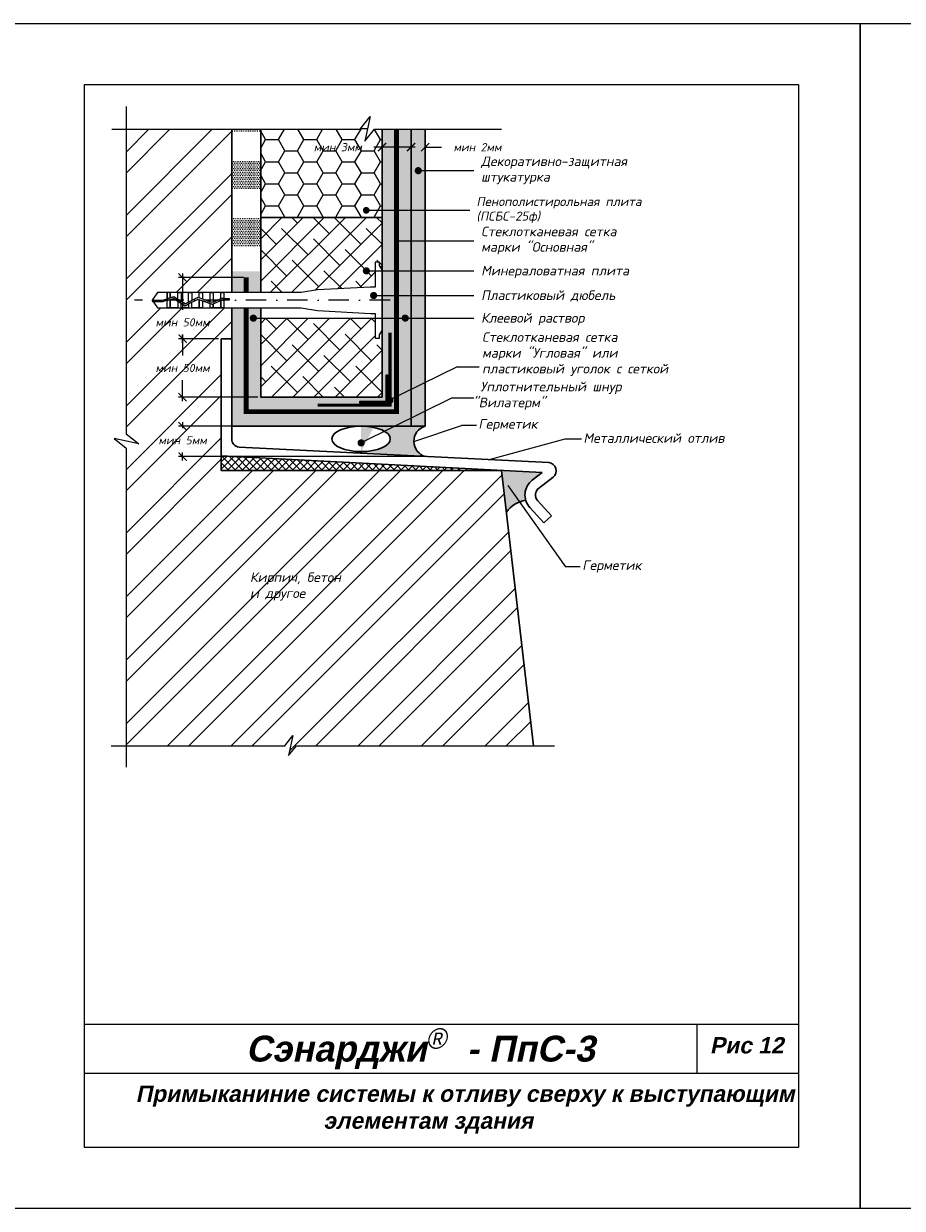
# Model space of a CAD drawing. Header units: inches. Extents: x 47 to 4151, y -1120 to 1902.
# Tile 54 of 93: x 262 to 477, y 1283 to 1573. Entities that reach past the tile are written whole.
import ezdxf

# ---------------------------------------------------------------- set-up
doc = ezdxf.new("R2010")
doc.units = ezdxf.units.IN
doc.header["$LTSCALE"] = 10
doc.header["$MEASUREMENT"] = 0
doc.linetypes.add('DASHDOT', pattern=[1, 0.5, -0.25, 0, -0.25])
doc.linetypes.add('HIDDEN', pattern=[0.375, 0.25, -0.125])
doc.layers.add('dim', color=160, linetype='Continuous', lineweight=15)
doc.layers.add('Layer1', color=108, linetype='Continuous', lineweight=30)
for name, color, linetype in [('DUBEL', 142, 'Continuous'), ('hatch', 240, 'Continuous'), ('ndp', 242, 'Continuous'), ('ramka', 248, 'Continuous')]:
    doc.layers.add(name, color=color, linetype=linetype)
doc.layers.add('list', color=5, linetype='Continuous', plot=False)
doc.styles.add('ndp', font='ARIALBD.TTF', dxfattribs={"oblique": 12})
doc.styles.add('style2', font='romans.shx', dxfattribs={"oblique": 12})
doc.dimstyles.new('1', dxfattribs={"dimtxt": 2, "dimasz": 2, "dimexe": 1, "dimexo": 0.7, "dimgap": 2, "dimtad": 0, "dimtih": 1, "dimtoh": 1, "dimdec": 4, "dimzin": 0, "dimdsep": 46, "dimtxsty": 'style2', "dimblk": 'ARCHTICK', "dimcen": 1.5, "dimdle": 1, "dimadec": 0, "dimazin": 0, "dimtfac": 1, "dimtdec": 4, "dimtofl": 0, "dimtmove": 0, "dimatfit": 2, "dimldrblk": 'DOTSMALL', "dimfxl": 1, "dimtolj": 1, "dimtzin": 0, "dimarcsym": 0})
pattern_1 = [(0, (-2039.9764, 1920.61454), (0.21875, 0.4375), [0, -0.4375])]
pattern_2 = [(45, (-2270.932, 1920.6145), (-2.5922087, 2.5922087), []), (135, (-2270.932, 1920.6145), (-7.776626, 2.5922087), [9.164842, -5.498905])]

# ---------------------------------------------------------------- blocks, each defined once
blk = doc.blocks.new('_ArchTick')
at = {"layer": 'DUBEL', "color": 0, "const_width": 0.15}
blk.add_lwpolyline([(-0.5, -0.5), (0.5, 0.5)], dxfattribs=at)
blk = doc.blocks.new('*D44')
at = {"layer": 'Defpoints', "color": 0}
for p in [(356.86, 1540.84), (360.32, 1542.59), (360.32, 1540.72)]:
    blk.add_point(p, dxfattribs=at)
at = {"layer": 'dim', "color": 0, "lineweight": -2}
for p, q in [((356.86, 1541.54), (356.86, 1543.59)), ((360.32, 1541.42), (360.32, 1543.59)), ((356.86, 1542.59), (354.86, 1542.59)), ((360.32, 1542.59), (364.32, 1542.59))]:
    blk.add_line(p, q, dxfattribs=at)
at = {"layer": 'dim', "color": 0, "lineweight": -2, "xscale": 2, "yscale": 2, "zscale": 2}
blk.add_blockref('_ArchTick', (356.86, 1542.59), dxfattribs=at)
at = {"layer": 'dim', "color": 0, "lineweight": -2, "xscale": 2, "yscale": 2, "zscale": 2, "rotation": 180}
blk.add_blockref('_ArchTick', (360.32, 1542.59), dxfattribs=at)
at = {"layer": 'dim', "color": 0, "insert": (373.14, 1542.59), "char_height": 2, "attachment_point": 5, "style": 'style2'}
blk.add_mtext('\\A1;{\\fRomanS|b0|i0|c204|p2;мин 2мм}', dxfattribs=at)
blk = doc.blocks.new('_DotSmall')
at = {"layer": 'DUBEL', "color": 0, "const_width": 0.5}
blk.add_lwpolyline([(-0.0625, 0, 1), (0.0625, 0, 1)], format="xyb", close=True, dxfattribs=at)
blk = doc.blocks.new('*D89')
at = {"layer": 'Defpoints', "color": 0}
for p in [(349.76, 1542.59), (349.76, 1541.42), (356.86, 1540.84)]:
    blk.add_point(p, dxfattribs=at)
at = {"layer": 'dim', "color": 0, "lineweight": -2}
for p, q in [((349.76, 1542.12), (349.76, 1543.59)), ((356.86, 1541.54), (356.86, 1543.59)), ((349.76, 1542.59), (347.76, 1542.59)), ((357.86, 1542.59), (349.76, 1542.59))]:
    blk.add_line(p, q, dxfattribs=at)
at = {"layer": 'dim', "color": 0, "lineweight": -2, "xscale": 2, "yscale": 2, "zscale": 2, "rotation": 180}
blk.add_blockref('_ArchTick', (349.76, 1542.59), dxfattribs=at)
at = {"layer": 'dim', "color": 0, "lineweight": -2, "xscale": 2, "yscale": 2, "zscale": 2}
blk.add_blockref('_ArchTick', (356.86, 1542.59), dxfattribs=at)
at = {"layer": 'dim', "color": 0, "insert": (338.94, 1542.59), "char_height": 2, "attachment_point": 5, "style": 'style2'}
blk.add_mtext('\\A1;{\\fRomanS|b0|i0|c204|p2;мин 3мм}', dxfattribs=at)
blk = doc.blocks.new('*D45')
at = {"layer": 'Defpoints', "color": 0}
for p in [(310.39, 1495.7), (300.93, 1481.39), (320.05, 1481.39)]:
    blk.add_point(p, dxfattribs=at)
at = {"layer": 'dim', "color": 0, "lineweight": -2}
for p, q in [((300.93, 1496.7), (300.93, 1491.56)), ((309.69, 1495.7), (299.93, 1495.7)), ((300.93, 1480.39), (300.93, 1485.54)), ((319.35, 1481.39), (299.93, 1481.39))]:
    blk.add_line(p, q, dxfattribs=at)
at = {"layer": 'dim', "color": 0, "lineweight": -2, "xscale": 2, "yscale": 2, "zscale": 2}
for p, rotation in [((300.93, 1495.7), 90), ((300.93, 1481.39), 270)]:
    blk.add_blockref('_ArchTick', p, dxfattribs=dict(at, rotation=rotation))
at = {"layer": 'dim', "color": 0, "insert": (300.93, 1488.55), "char_height": 2, "attachment_point": 5, "style": 'style2'}
blk.add_mtext('\\A1;{\\fRomanS|b0|i0|c204|p2;мин 50мм}', dxfattribs=at)
blk = doc.blocks.new('*D46')
at = {"layer": 'Defpoints', "color": 0}
for p in [(360.32, 1474.29), (300.93, 1466.85), (360.46, 1466.85)]:
    blk.add_point(p, dxfattribs=at)
at = {"layer": 'dim', "color": 0, "lineweight": -2}
for p, q in [((359.62, 1474.29), (299.93, 1474.29)), ((300.93, 1475.29), (300.93, 1473.84)), ((300.93, 1465.85), (300.93, 1467.82)), ((359.76, 1466.85), (299.93, 1466.85))]:
    blk.add_line(p, q, dxfattribs=at)
at = {"layer": 'dim', "color": 0, "lineweight": -2, "xscale": 2, "yscale": 2, "zscale": 2}
for p, rotation in [((300.93, 1474.29), 90), ((300.93, 1466.85), 270)]:
    blk.add_blockref('_ArchTick', p, dxfattribs=dict(at, rotation=rotation))
at = {"layer": 'dim', "color": 0, "insert": (300.93, 1470.83), "char_height": 2, "attachment_point": 5, "style": 'style2'}
blk.add_mtext('\\A1;{\\fRomanS|b0|i0|c204|p2;мин }5{\\fRomanS|b0|i0|c204|p2;мм}', dxfattribs=at)
blk = doc.blocks.new('*D47')
at = {"layer": 'Defpoints', "color": 0}
for p in [(316.5, 1510.68), (300.93, 1495.7), (310.39, 1495.7)]:
    blk.add_point(p, dxfattribs=at)
at = {"layer": 'dim', "color": 0, "lineweight": -2}
for p, q in [((300.93, 1511.68), (300.93, 1502.73)), ((315.8, 1510.68), (299.93, 1510.68)), ((300.93, 1494.7), (300.93, 1496.71)), ((309.69, 1495.7), (299.93, 1495.7))]:
    blk.add_line(p, q, dxfattribs=at)
at = {"layer": 'dim', "color": 0, "lineweight": -2, "xscale": 2, "yscale": 2, "zscale": 2}
for p, rotation in [((300.93, 1510.68), 90), ((300.93, 1495.7), 270)]:
    blk.add_blockref('_ArchTick', p, dxfattribs=dict(at, rotation=rotation))
at = {"layer": 'dim', "color": 0, "insert": (300.93, 1499.72), "char_height": 2, "attachment_point": 5, "style": 'style2'}
blk.add_mtext('\\A1;{\\fRomanS|b0|i0|c204|p2;мин 50мм}', dxfattribs=at)

msp = doc.modelspace()

# ---------------------------------------------------------------- hatches: boundary and pattern name
at = {"layer": 'hatch'}
h = msp.add_hatch(dxfattribs=at)
h.set_pattern_fill('HONEY', color=256, scale=25, style=0)
h.set_pattern_definition([(0, (-2270.932, 1920.6145), (4.6875, 2.7063294), [3.125, -6.25]), (120, (-2270.932, 1920.6145), (-4.6875, 2.7063294), [3.125, -6.25]), (60, (-2270.932, 1920.6145), (1e-08, 5.4126588), [-6.25, 3.125])])
h.paths.add_polyline_path([(349.763419, 1525.37609), (349.763419, 1527.128918), (346.304695, 1527.128918, -1), (345.474497, 1527.128918, -1), (346.304695, 1527.128918), (349.763419, 1527.128918), (349.763419, 1527.759325), (349.763419, 1546.972165), (347.949812, 1546.972165), (345.57783, 1544.085826), (346.889992, 1550.086838), (344.435259, 1546.972165), (320.051002, 1546.972165), (320.051002, 1525.37609)])
h.paths.add_polyline_path([(346.304695, 1527.128918, -1), (345.474497, 1527.128918, -1)], flags=17)
h.paths.add_polyline_path([(331.624178, 1544.097081), (346.263419, 1544.097081), (346.263419, 1541.078684), (331.624178, 1541.078684)], flags=24)
h = msp.add_hatch(dxfattribs=at)
h.set_pattern_fill('ANSI32', color=256, scale=29.327494, style=0)
h.set_pattern_definition([(45, (-2039.976, 1920.615), (-7.776626, 7.776626), []), (45, (-2034.792, 1920.615), (-7.776626, 7.776626), [])])
h.paths.add_polyline_path([(379.030721, 1463.4784), (310.392739, 1463.4784), (310.392739, 1467.017123), (310.392739, 1495.701708), (312.952401, 1495.701708), (312.952401, 1503.266412), (311.045973, 1503.266412), (310.26675, 1503.266412), (307.639524, 1503.266412), (305.012299, 1503.266412), (303.164296, 1503.266412), (300.537071, 1503.266412), (297.130622, 1503.266412), (294.803871, 1503.266412), (293.461165, 1505.129261), (294.803871, 1506.992109), (297.130622, 1506.992109), (297.909845, 1506.992109), (300.537071, 1506.992109), (303.164296, 1506.992109), (305.791522, 1506.992109), (308.418747, 1506.992109), (311.045973, 1506.992109), (312.952401, 1506.992109), (312.952401, 1546.972165), (287.079278, 1546.972165), (287.079278, 1472.447897), (290.193952, 1469.993165), (284.192939, 1471.305326), (287.079278, 1468.933344), (287.079278, 1396.025582), (325.944059, 1396.025582), (327.923543, 1398.537239), (326.865423, 1393.698052), (328.778177, 1396.025582), (386.873391, 1396.025582)])
h.paths.add_polyline_path([(292.643934, 1490.055981), (309.209588, 1490.055981), (309.209588, 1487.037584), (292.643934, 1487.037584)], flags=24)
h.paths.add_polyline_path([(293.550093, 1472.340357), (308.303429, 1472.340357), (308.303429, 1469.32196), (293.550093, 1469.32196)], flags=24)
h.paths.add_polyline_path([(292.643934, 1501.231467), (309.209588, 1501.231467), (309.209588, 1498.21307), (292.643934, 1498.21307)], flags=24)
h.paths.add_polyline_path([(316.985072, 1430.987127), (334.02295, 1430.737777), (334.771, 1434.257076), (317.733122, 1434.506426)], flags=24)
h.paths.add_polyline_path([(316.747997, 1434.749308), (345.572734, 1434.416841), (346.570134, 1439.10924), (317.745397, 1439.441707)], flags=24)
h = msp.add_hatch(dxfattribs=at)
h.set_pattern_fill('DOTS', color=256, scale=7, style=0)
h.set_pattern_definition(pattern_1)
h.paths.add_polyline_path([(356.86202, 1546.972165), (353.312719, 1546.972165), (353.312719, 1477.842557), (316.501702, 1477.842557), (316.501702, 1503.266412), (312.952401, 1503.266412), (312.952401, 1474.293257), (356.86202, 1474.293257)])
h.paths.add_polyline_path([(353.312719, 1546.972165), (349.763419, 1546.972165), (349.763419, 1508.546486), (349.763419, 1481.391858), (320.051002, 1481.391858), (320.051002, 1503.266412), (316.501702, 1503.266412), (316.501702, 1477.842557), (353.312719, 1477.842557)], flags=16)
h.paths.add_polyline_path([(320.051002, 1512.181629), (312.952401, 1512.181629), (312.952401, 1506.992109), (320.051002, 1506.992109)], flags=17)
h = msp.add_hatch(dxfattribs=at)
h.set_pattern_fill('DOTS', color=256, scale=7, style=0)
h.set_pattern_definition([(0, (-2270.93198, 1920.61454), (0.21875, 0.4375), [0, -0.4375])])
h.paths.add_polyline_path([(320.051002, 1525.364999), (312.952401, 1525.364999), (312.952401, 1518.37811), (320.051002, 1518.37811)])
h.paths.add_polyline_path([(320.051002, 1539.338777), (312.952401, 1539.338777), (312.952401, 1532.351888), (320.051002, 1532.351888)])
h.paths.add_polyline_path([(320.051002, 1546.972165), (312.952401, 1546.972165), (312.952401, 1546.325667), (320.051002, 1546.325667)])
h = msp.add_hatch(dxfattribs=at)
h.set_pattern_fill('DOTS', color=256, scale=7, style=0)
h.set_pattern_definition(pattern_1)
h.paths.add_polyline_path([(356.86202, 1546.972165), (353.312719, 1546.972165), (353.312719, 1477.842557), (316.501702, 1477.842557), (316.501702, 1503.266412), (312.952401, 1503.266412), (312.952401, 1474.293257), (356.86202, 1474.293257)])
h.paths.add_polyline_path([(353.312719, 1546.972165), (349.763419, 1546.972165), (349.763419, 1508.546486), (349.763419, 1481.391858), (320.051002, 1481.391858), (320.051002, 1503.266412), (316.501702, 1503.266412), (316.501702, 1477.842557), (353.312719, 1477.842557)], flags=16)
h.paths.add_polyline_path([(320.051002, 1512.181629), (312.952401, 1512.181629), (312.952401, 1506.992109), (320.051002, 1506.992109)], flags=17)
h = msp.add_hatch(dxfattribs=at)
h.set_pattern_fill('AR-CONC', color=256, scale=0.293275, style=0)
h.set_pattern_definition([(50, (-2039.9764, 1920.6145), (2.1035444, -0.1840363), [0.2199562, -2.4195183]), (355, (-2039.9764, 1920.6145), (-0.4069229, 2.205991), [0.175965, -1.9356146]), (100.4514, (-2039.8011, 1920.5992), (1.696623, 2.0219534), [0.186934, -2.0562741]), (46.1842, (-2039.9764, 1921.201), (3.1299506, -0.4854258), [0.3299343, -3.6292774]), (96.6356, (-2039.7156, 1921.1606), (2.7411315, 2.8568436), [0.280401, -3.0844107]), (351.1842, (-2039.9764, 1921.201), (2.7411293, 2.8568457), [0.2639474, -2.903422]), (21, (-2039.6831, 1921.0545), (1.7505788, -1.1807803), [0.2199562, -2.4195183]), (326, (-2039.6831, 1921.0545), (0.7135829, 2.1266834), [0.175965, -1.9356146]), (71.4514, (-2039.5372, 1920.956), (2.4641624, 0.9459011), [0.186934, -2.0562741]), (37.5, (-2039.9764, 1920.61454), (0.0356618, 0.97629425), [0, -1.9121526, 0, -1.9649421, 0, -1.9429465]), (7.5, (-2039.9764, 1920.6145), (0.77151703, 1.1567107), [0, -1.12031027, 0, -1.86816137, 0, -0.7405192]), (327.5, (-2040.6304, 1920.61454), (1.56556743, -0.06614779), [0, -0.73318735, 0, -2.28754454, 0, -3.03539563]), (317.5, (-2040.9237, 1920.6145), (1.7103389, 0.2935828), [0, -0.9531436, 0, -1.5191642, 0, -2.1555708])])
h.paths.add_polyline_path([(360.317475, 1546.972165), (356.86202, 1546.972165), (356.86202, 1474.293257), (360.317475, 1474.293257)])
h = msp.add_hatch(dxfattribs=at)
h.set_pattern_fill('ANSI38', color=256, scale=29.327494, style=0)
h.set_pattern_definition(pattern_2)
h.paths.add_polyline_path([(349.763419, 1497.684646), (349.133709, 1496.642475), (349.133709, 1495.800846), (348.112846, 1495.800846), (348.112846, 1500.742048), (320.051002, 1500.742048), (320.051002, 1481.391858), (349.763419, 1481.391858)])
h.paths.add_polyline_path([(349.763419, 1525.37609), (320.051002, 1525.37609), (320.051002, 1506.992109), (329.957597, 1506.992109), (333.920246, 1507.667665), (346.976752, 1508.34901), (348.112846, 1508.34901), (348.112846, 1512.299091), (346.369022, 1512.299091, -1), (345.489197, 1512.299091, -1), (346.369022, 1512.299091), (348.112846, 1512.299091), (348.112846, 1514.457675), (349.133709, 1514.457675), (349.133709, 1513.616046), (349.763419, 1512.573875)])
h = msp.add_hatch(dxfattribs=at)
h.set_pattern_fill('ANSI38', color=256, scale=29.327494, style=0)
h.set_pattern_definition(pattern_2)
h.paths.add_polyline_path([(320.051002, 1500.742048), (320.051002, 1481.391858), (349.763419, 1481.391858), (349.763419, 1495.800846), (348.112846, 1495.800846), (348.112846, 1500.742048)])
msp.add_hatch(color=256, dxfattribs=at).paths.add_polyline_path([(351.203097, 1486.800514), (350.795288, 1486.800514), (350.795288, 1480.36991), (344.364684, 1480.36991), (344.364684, 1479.962101), (351.203097, 1479.962101)])
h = msp.add_hatch(color=256, dxfattribs=at)
edge = h.paths.add_edge_path()
edge.add_arc((361.437443, 1470.591616), 3.86736, 106.83370544, 253.22634913, ccw=False)
edge.add_line((360.317475, 1474.293257), (356.86202, 1474.293257))
edge.add_line((356.86202, 1474.293257), (347.85163, 1474.293257))
edge.add_ellipse((344.645523, 1471.172121), major_axis=(-7.140106, 0), ratio=0.4371273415, start_angle=90, end_angle=270, ccw=False)
edge.add_line((344.645523, 1468.050986), (344.645523, 1467.671091))
edge.add_line((344.645523, 1467.671091), (360.321355, 1466.888802))
h.paths.add_polyline_path([(380.222047, 1453.232105, -0.2010144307), (384.942646, 1456.172532, -0.3083413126), (386.518728, 1461.060179), (388.97082, 1462.965925), (379.030721, 1463.4784)])
h = msp.add_hatch(dxfattribs=at)
h.set_pattern_fill('ANSI37', color=256, scale=10, style=0)
h.set_pattern_definition([(45, (-2039.9764, 1920.6145), (-0.8838835, 0.8838835), []), (135, (-2039.9764, 1920.6145), (-0.8838835, -0.8838835), [])])
h.paths.add_polyline_path([(379.030721, 1463.4784), (310.392739, 1467.017123), (310.392739, 1463.4784)])

# ---------------------------------------------------------------- linework, layer by layer
at = {"layer": 'DUBEL', "linetype": 'DASHDOT'}
msp.add_line((351.716216, 1505.129261), (289.148617, 1505.129261), dxfattribs=at)
at = {"layer": 'DUBEL', "linetype": 'HIDDEN', "const_width": 1.1731}
for points in [[(316.501702, 1503.266412), (316.501702, 1477.842557), (353.312719, 1477.842557), (353.312719, 1546.972165)], [(316.501702, 1510.746356), (316.501702, 1506.992109)]]:
    msp.add_lwpolyline(points, dxfattribs=at)
at = {"layer": 'DUBEL'}
msp.add_lwpolyline([(346.976752, 1501.909511), (348.112846, 1501.909511), (348.112846, 1495.800846), (349.133709, 1495.800846), (349.133709, 1496.642475), (349.763419, 1497.684646), (349.763419, 1512.573875), (349.133709, 1513.616046), (349.133709, 1514.457675), (348.112846, 1514.457675), (348.112846, 1508.34901), (346.976752, 1508.34901), (333.920246, 1507.667665), (329.957597, 1506.992109), (311.045973, 1506.992109), (311.045973, 1505.544141), (312.336375, 1505.544141), (312.336375, 1505.14871), (311.045973, 1505.14871), (311.045973, 1505.544141), (311.045973, 1503.266412), (310.26675, 1503.266412), (310.26675, 1505.069561), (310.443346, 1505.14871), (311.045973, 1505.129261), (311.045973, 1505.544141), (310.358783, 1505.544141), (310.26675, 1505.502892), (310.26675, 1506.992109), (311.045973, 1506.992109), (308.418747, 1506.992109), (308.418747, 1504.674626), (310.26675, 1505.502892), (308.155202, 1504.556506), (307.639524, 1504.74557), (307.639524, 1506.992109), (308.418747, 1506.992109), (305.791522, 1506.992109), (305.791522, 1505.423106), (307.639524, 1504.74557), (305.012299, 1505.708794), (305.012299, 1506.992109), (305.791522, 1506.992109), (303.164296, 1506.992109), (303.164296, 1505.129261), (304.687606, 1505.827837), (302.385073, 1504.661679), (302.385073, 1506.992109), (303.164296, 1506.992109), (300.537071, 1506.992109), (300.537071, 1505.129261), (300.537071, 1504.857337), (301.541915, 1504.234647), (302.385073, 1504.661679), (301.541915, 1504.234647), (299.757848, 1505.340212), (299.757848, 1506.992109), (300.537071, 1506.992109), (297.909845, 1506.992109), (297.909845, 1505.705032), (298.762504, 1505.957014), (299.757848, 1505.340212), (298.762504, 1505.957014), (297.909845, 1505.705032), (297.909845, 1506.992109), (297.130622, 1506.992109), (297.130622, 1505.474752), (297.909845, 1505.705032), (297.130622, 1505.474752), (297.130622, 1506.992109), (294.803871, 1506.992109), (293.461165, 1505.129261), (295.961547, 1505.129261), (297.130622, 1505.474752), (297.130622, 1505.129261), (296.018754, 1504.73383), (293.746184, 1504.73383), (293.461165, 1505.129261), (294.803871, 1503.266412), (297.130622, 1503.266412), (297.130622, 1505.062415), (297.909845, 1505.292695), (297.909845, 1503.266412), (297.909845, 1505.129261), (297.909845, 1505.292695), (298.704742, 1505.527607), (299.757848, 1504.875011), (299.757848, 1503.266412), (297.130622, 1503.266412), (300.537071, 1503.266412), (300.537071, 1504.392136), (299.757848, 1504.875011), (301.522427, 1503.781522), (302.385073, 1504.218424), (302.385073, 1503.266412), (300.537071, 1503.266412), (303.164296, 1503.266412), (303.164296, 1504.613075), (302.385073, 1504.218424), (304.712901, 1505.397393), (305.791522, 1505.001937), (305.791522, 1503.266412), (303.164296, 1503.266412), (305.012299, 1503.266412), (305.012299, 1505.129261), (305.012299, 1505.287624), (305.012299, 1503.266412), (307.639524, 1503.266412), (307.639524, 1504.3244), (305.791522, 1505.001937), (308.170128, 1504.129864), (308.418747, 1504.241295), (308.418747, 1503.266412), (308.418747, 1504.241295), (310.26675, 1505.069561), (310.26675, 1503.266412), (307.639524, 1503.266412), (311.045973, 1503.266412), (329.957597, 1503.266412), (333.920246, 1502.590856), (346.976752, 1501.909511)], close=True, dxfattribs=at)
at = {"layer": 'hatch'}
for points in [[(287.079278, 1552.522584), (287.079278, 1472.447897), (290.193952, 1469.993165), (284.192939, 1471.305326), (287.079278, 1468.933344), (287.079278, 1390.798244)], [(283.608014, 1546.972165), (344.435259, 1546.972165), (346.889992, 1550.086838), (345.57783, 1544.085826), (347.949812, 1546.972165), (378.97798, 1546.972165)], [(283.401973, 1396.025582), (325.944059, 1396.025582), (327.923543, 1398.537239), (326.865423, 1393.698052), (328.778177, 1396.025582), (392.029152, 1396.025582)]]:
    msp.add_lwpolyline(points, dxfattribs=at)
at = {"layer": 'Layer1'}
for p, q in [((312.952401, 1546.972165), (312.952401, 1506.992109)), ((320.051002, 1546.972165), (320.051002, 1506.992109)), ((349.763419, 1508.546486), (349.763419, 1546.972165)), ((349.763419, 1527.759325), (349.763419, 1481.391858)), ((320.051002, 1525.37609), (349.763419, 1525.37609)), ((312.952401, 1503.266412), (312.952401, 1471.153131)), ((310.392739, 1467.017123), (310.392739, 1495.701708)), ((310.392739, 1495.701708), (312.952401, 1495.701708)), ((312.952401, 1471.153131), (312.952401, 1487.151887)), ((310.392739, 1467.017123), (310.392739, 1478.767904)), ((314.757982, 1469.162603), (390.618196, 1465.376865)), ((344.645523, 1468.050986), (344.645523, 1467.650807)), ((310.392739, 1467.017123), (388.97082, 1462.965925)), ((310.392739, 1463.4784), (310.392739, 1467.017123)), ((379.030721, 1463.4784), (310.392739, 1463.4784)), ((379.030721, 1463.4784), (386.873391, 1396.025582)), ((386.518728, 1461.060179), (388.97082, 1462.965925)), ((388.089471, 1459.03913), (391.651081, 1461.807184)), ((387.830689, 1456.12149), (391.256763, 1452.31761)), ((385.928749, 1454.408453), (389.354823, 1450.604573)), ((391.256763, 1452.31761), (389.354823, 1450.604573))]:
    msp.add_line(p, q, dxfattribs=at)
for points in [[(312.952401, 1474.293257), (356.86202, 1474.293257), (356.86202, 1546.972165)], [(360.317475, 1474.293257), (360.317475, 1474.293257), (360.317475, 1546.972165)], [(356.86202, 1474.293257), (360.317475, 1474.293257), (360.317475, 1517.853459)], [(320.051002, 1503.266412), (320.051002, 1481.391858), (349.763419, 1481.391858), (349.763419, 1508.546486)]]:
    msp.add_lwpolyline(points, dxfattribs=at)
at = {"layer": 'Layer1', "linetype": 'HIDDEN'}
msp.add_lwpolyline([(351.707002, 1497.183986, 0.75, 0.75, 0), (351.707002, 1479.458196, 0.75, 0.75, 0), (333.981212, 1479.458196, 0.75, 0.75, 0)], format="xyseb", dxfattribs=at)
at = {"layer": 'Layer1'}
msp.add_lwpolyline([(351.203097, 1486.800514), (350.795288, 1486.800514), (350.795288, 1480.36991), (344.364684, 1480.36991), (344.364684, 1479.962101), (351.203097, 1479.962101)], close=True, dxfattribs=at)
for centre, radius, start, end in [((361.437443, 1470.591616), 3.86736, 106.83370544, 255.28388092), ((314.952401, 1471.153131), 2, 180, 264.42149526), ((390.423777, 1463.386337), 2, 307.85405672, 84.42149526), ((389.316775, 1457.459977), 4.559662, 127.85405672, 222.00869687), ((389.316775, 1457.459977), 2, 127.85405672, 222.00869687), ((386.091565, 1449.068576), 7.196264, 99.18687157, 144.65010624)]:
    msp.add_arc(centre, radius, start, end, dxfattribs=at)
msp.add_ellipse((344.645523, 1471.172121), major_axis=(-7.140106, 0), ratio=0.4371273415, dxfattribs=at)
at = {"layer": 'list'}
for points in [[(256.846562, 1282.818887), (466.846562, 1282.818887), (466.846562, 1572.818887), (256.846562, 1572.818887)], [(466.846562, 1282.818887), (676.846562, 1282.818887), (676.846562, 1572.818887), (466.846562, 1572.818887)]]:
    msp.add_lwpolyline(points, close=True, dxfattribs=at)
at = {"layer": 'ndp'}
for p, q in [((358.637599, 1536.839487), (372.272579, 1536.839487)), ((345.889596, 1527.128918), (371.228526, 1527.128918)), ((353.34452, 1519.664016), (372.272579, 1519.664016)), ((345.929109, 1512.299091), (372.272579, 1512.299091)), ((347.708571, 1506.28674), (372.272579, 1506.28674)), ((318.25163, 1500.742048), (372.272579, 1500.742048)), ((368.129159, 1488.847623), (350.5454, 1480.159046)), ((368.129159, 1488.847623), (373.551991, 1488.847623)), ((366.919317, 1481.211754), (344.645523, 1470.205714)), ((366.919317, 1481.211754), (372.272579, 1481.211754)), ((357.570742, 1470.520153), (369.231737, 1474.450329)), ((372.870489, 1474.450329), (369.231737, 1474.450329)), ((394.526258, 1471.108311), (376.259778, 1466.103154)), ((398.603735, 1471.108311), (394.526258, 1471.108311)), ((380.580055, 1459.775184), (394.673147, 1439.853936)), ((398.311899, 1439.853936), (394.673147, 1439.853936))]:
    msp.add_line(p, q, dxfattribs=at)
for points, const_width in [([(358.197687, 1536.839487, 1), (359.077512, 1536.839487, 1)], 0.879825), ([(345.474497, 1527.128918, 1), (346.304695, 1527.128918, 1)], 0.830198), ([(345.489197, 1512.299091, 1), (346.369022, 1512.299091, 1)], 0.879825), ([(347.268659, 1506.28674, 1), (348.148483, 1506.28674, 1)], 0.879825), ([(317.811717, 1500.742048, 1), (318.691542, 1500.742048, 1)], 0.879825), ([(354.995279, 1500.742048, 1), (355.875104, 1500.742048, 1)], 0.879825), ([(351.240732, 1480.647349, 1), (352.120556, 1480.647349, 1)], 0.879825), ([(344.20561, 1470.205714, 1), (345.085435, 1470.205714, 1)], 0.879825)]:
    msp.add_lwpolyline(points, format="xyb", close=True, dxfattribs=dict(at, const_width=const_width))
at = {"layer": 'ramka'}
for p, q in [((451.846562, 1327.818887), (276.846562, 1327.818887)), ((426.846562, 1327.818887), (426.846562, 1315.818887)), ((451.846562, 1315.818887), (276.846562, 1315.818887))]:
    msp.add_line(p, q, dxfattribs=at)
msp.add_lwpolyline([(276.846562, 1297.818887), (451.846562, 1297.818887), (451.846562, 1557.818887), (276.846562, 1557.818887)], close=True, dxfattribs=at)

# ---------------------------------------------------------------- texts
at = {"layer": 'ndp', "oblique": 12}
for s, height, style, p in [('Декоративно-защитная', 2.34619952, 'style2', (374.025412, 1537.963492)), ('штукатурка', 2.3461995, 'style2', (374.025412, 1534.164884)), ('Пенополистирольная плита', 2.21386006, 'style2', (372.882489, 1528.189523)), ('(ПСБС-25ф)', 2.2138601, 'style2', (372.882489, 1524.605178)), ('Стеклотканевая сетка', 2.34619952, 'style2', (374.025412, 1520.788021)), ('марки "Основная"', 2.34619952, 'style2', (374.025412, 1516.989412)), ('Минераловатная плита', 2.34619952, 'style2', (374.025412, 1511.186074)), ('Пластиковый дюбель', 2.34619952, 'style2', (374.025412, 1505.173724)), ('Клеевой раствор', 2.34619952, 'style2', (374.025412, 1499.629032)), ('Стеклотканевая сетка', 2.34619952, 'style2', (374.257407, 1494.933144)), ('марки "Угловая" или', 2.34619952, 'style2', (374.257407, 1491.064292)), ('пластиковый уголок с сеткой', 2.34619952, 'style2', (374.257407, 1487.19544)), ('Уплотнительный шнур', 2.34619952, 'style2', (373.833985, 1482.80874)), (' "Вилатерм"', 2.34619952, 'style2', (370.479816, 1478.925722)), ('Герметик', 2.3461995, 'style2', (373.349709, 1473.682325)), ('Металлический отлив', 2.34619952, 'style2', (399.07158, 1470.204537)), ('Герметик', 2.3461995, 'style2', (398.791119, 1439.085931)), ('Кирпич, бетон', 2.34619952, 'style2', (317.415635, 1436.147207)), ('и другое', 2.3461995, 'style2', (317.415635, 1432.231068)), ('Сэнарджи    - ПпС-3', 6.33260053, 'ndp', (316.423232, 1318.743224)), ('Рис 12', 4, 'ndp', (430.049942, 1320.720938)), ('Примыканиние системы к отливу сверху к выступающим ', 4, 'ndp', (289.435546, 1308.882041)), ('элементам здания', 4, 'ndp', (335.377472, 1302.288968))]:
    msp.add_text(s, height=height, dxfattribs=dict(at, style=style)).set_placement(p)
at = {"layer": 'ndp', "insert": (360.486035, 1326.882309), "char_height": 5, "attachment_point": 1, "style": 'style2'}
msp.add_mtext('{\\fCentury Gothic|b0|i0|c204|p32;®}', dxfattribs=at)

# ---------------------------------------------------------------- dimensions: what is measured, and where the dimension line sits
at = {"layer": 'dim'}
for base, p2, text, picture, middle in [((349.763419, 1542.587882), (349.763419, 1541.419184), '{\\fRomanS|b0|i0|c204|p2;мин 3мм}', '*D89', (338.943798, 1542.587882)), ((360.317475, 1542.587882), (360.317475, 1540.71898), '{\\fRomanS|b0|i0|c204|p2;мин 2мм}', '*D44', (373.137095, 1542.587882))]:
    dim = msp.add_linear_dim(base=base, p1=(356.86202, 1540.835786), p2=p2, text=text, dimstyle='1', dxfattribs=at)
    dim.commit()
    dim.dimension.update_dxf_attribs({"geometry": picture, "text_midpoint": middle})
for base, p1, p2, text, picture, middle in [((300.926761, 1495.701708), (316.501702, 1510.68104), (310.392739, 1495.701708), '{\\fRomanS|b0|i0|c204|p2;мин 50мм}', '*D47', (300.926761, 1499.722268)), ((300.926761, 1466.851119), (360.317475, 1474.293257), (360.455017, 1466.851119), '{\\fRomanS|b0|i0|c204|p2;мин }5{\\fRomanS|b0|i0|c204|p2;мм}', '*D46', (300.926761, 1470.831158))]:
    dim = msp.add_linear_dim(base=base, p1=p1, p2=p2, angle=270, text=text, dimstyle='1', dxfattribs=at)
    dim.commit()
    dim.dimension.update_dxf_attribs({"geometry": picture, "text_midpoint": middle, "dimtype": 160})
dim = msp.add_linear_dim(base=(300.926761, 1481.391858), p1=(310.392739, 1495.701708), p2=(320.051002, 1481.391858), angle=270, text='{\\fRomanS|b0|i0|c204|p2;мин 50мм}', dimstyle='1', dxfattribs=at)
dim.commit()
dim.dimension.update_dxf_attribs({"geometry": '*D45', "text_midpoint": (300.926761, 1488.546783)})

doc.saveas('drawing.dxf')
